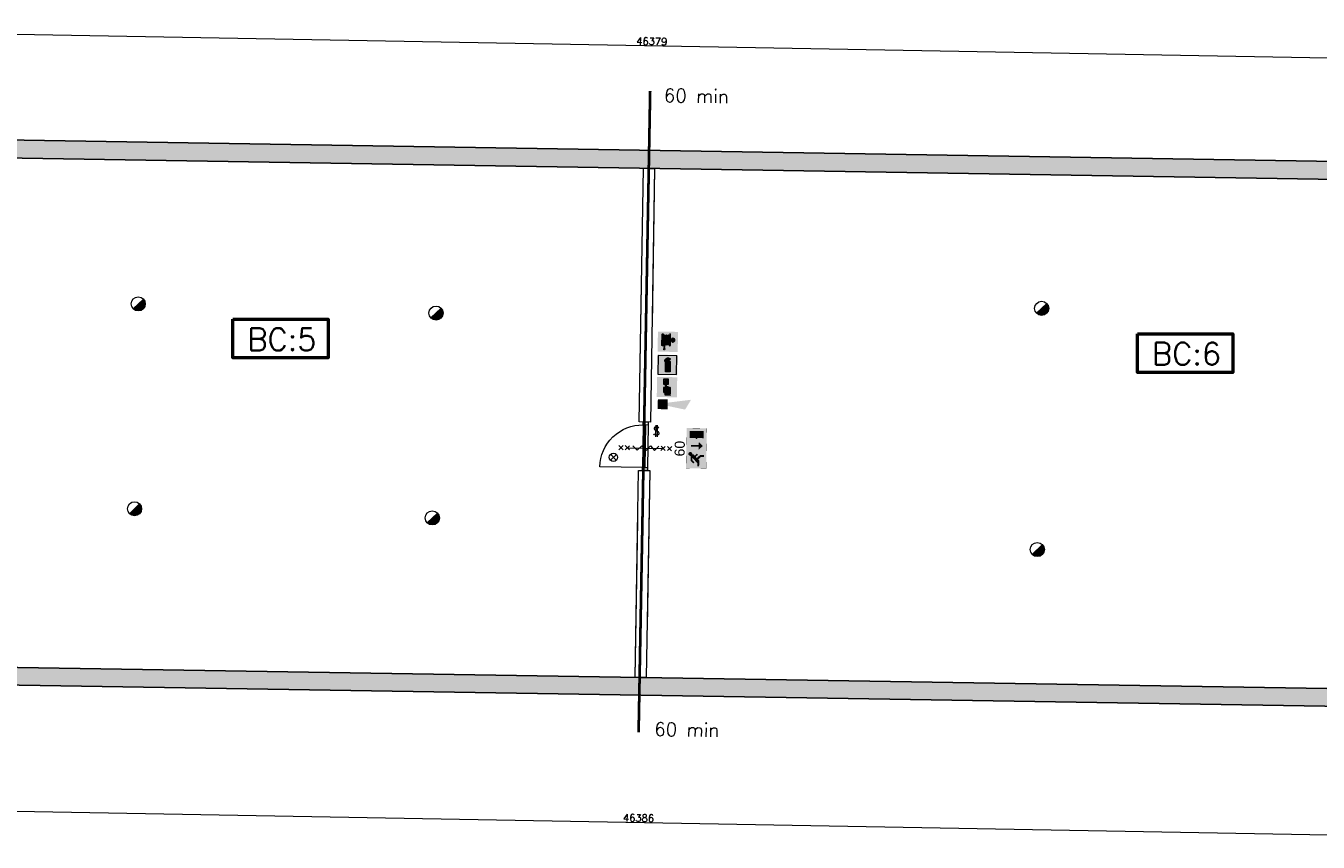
# Model space of a CAD drawing. Header units: millimetres. Extents: x -13022 to 1371524, y -38729 to 632593.
# Tile 230 of 256: x 1046289 to 1075206, y 3836 to 22120. Entities that reach past the tile are written whole.
import ezdxf

# ---------------------------------------------------------------- set-up
doc = ezdxf.new("R2010")
doc.units = ezdxf.units.MM
doc.header["$LTSCALE"] = 35
doc.set_wipeout_variables(frame=1)
doc.linetypes.add('AI9-LType1', pattern=[1.69333, 0.846665, -0.846665])
doc.linetypes.add('DASHED', pattern=[200, 100, -100])
for name, color, linetype, lineweight in [('A LIJN 4', 4, 'Continuous', 50), ('A OPMER', 10, 'Continuous', 50), ('Al65----_beveiliging-inst', 92, 'Continuous', 9), ('B95 tekst', 7, 'Continuous', 25), ('brandveiligheid voorzieningen', 10, 'Continuous', 9)]:
    doc.layers.add(name, color=color, linetype=linetype, lineweight=lineweight)
for name, color, linetype in [('LAYER102', 1, 'Continuous'), ('LAYER111', 7, 'Continuous'), ('LAYER28', 7, 'Continuous'), ('LAYER30', 7, 'Continuous'), ('LAYER31', 7, 'Continuous'), ('LAYER32', 1, 'Continuous')]:
    doc.layers.add(name, color=color, linetype=linetype)
doc.styles.add('Algemeen', font='simplex.shx', dxfattribs={"height": 2.5})
doc.styles.get("Standard").update_dxf_attribs({"font": 'simplex.shx'})
doc.dimstyles.new('~R----C~', dxfattribs={"dimtxt": 162, "dimasz": 180, "dimexe": 0.18, "dimexo": 0.0625, "dimgap": 16.2, "dimtad": 1, "dimdec": 0, "dimzin": 0, "dimdsep": 46, "dimtxsty": 'Standard', "dimcen": 0.09, "dimse1": 1, "dimse2": 1, "dimclrd": 7, "dimadec": 0, "dimazin": 0, "dimtfac": 1, "dimtdec": 4, "dimtmove": 0, "dimatfit": 3, "dimfxl": 1, "dimtolj": 1, "dimtzin": 0, "dimlwd": 13, "dimarcsym": 0})

# ---------------------------------------------------------------- blocks, each defined once
blk = doc.blocks.new('*D137')
at = {"layer": 'Defpoints', "color": 0, "linetype": 'Continuous', "transparency": 16777216}
for p in [(1036857, 7501), (1083238, 6753), (1083186, 3863)]:
    blk.add_point(p, dxfattribs=at)
at = {"layer": 'LAYER102', "color": 7, "linetype": 'Continuous', "lineweight": 13, "transparency": 16777216}
blk.add_line((1036987, 4695), (1083006, 3866), dxfattribs=at)
at = {"layer": 'LAYER102', "color": 7, "linetype": 'Continuous', "transparency": 16777216}
for points in [[(1036988, 4725), (1036986, 4665), (1036807, 4698)], [(1083006, 3896), (1083005, 3836), (1083186, 3863)]]:
    blk.add_solid(points, dxfattribs=at)
at = {"layer": 'LAYER102', "color": 0, "linetype": 'Continuous', "transparency": 16777216, "insert": (1059998, 4378), "char_height": 162, "attachment_point": 5, "rotation": 358.9686}
blk.add_mtext('\\A1;46386', dxfattribs=at)
blk = doc.blocks.new('*D138')
at = {"layer": 'Defpoints', "color": 0, "linetype": 'Continuous', "transparency": 16777216}
for p in [(1028083, 7448), (1007635, 6871), (1084193, 6438)]:
    blk.add_point(p, dxfattribs=at)
at = {"layer": 'LAYER102', "color": 7, "linetype": 'Continuous', "lineweight": 13, "transparency": 16777216}
blk.add_line((1084180, 5673), (1084190, 6258), dxfattribs=at)
at = {"layer": 'LAYER102', "color": 7, "linetype": 'Continuous', "transparency": 16777216}
for points in [[(1084160, 6258), (1084220, 6257), (1084193, 6438)], [(1084150, 5674), (1084210, 5673), (1084176, 5493)]]:
    blk.add_solid(points, dxfattribs=at)
at = {"layer": 'LAYER102', "color": 0, "linetype": 'Continuous', "transparency": 16777216, "insert": (1084088, 5967), "char_height": 162, "attachment_point": 5, "rotation": 88.9686}
blk.add_mtext('\\A1;945', dxfattribs=at)
blk = doc.blocks.new('*D139')
at = {"layer": 'Defpoints', "color": 0, "linetype": 'Continuous', "transparency": 16777216}
for p in [(1028083, 7448), (1083238, 6753), (1084199, 6735)]:
    blk.add_point(p, dxfattribs=at)
at = {"layer": 'LAYER102', "color": 7, "linetype": 'Continuous', "lineweight": 13, "transparency": 16777216}
for p, q in [((1084202, 6915), (1084213, 7544)), ((1084193, 6438), (1084199, 6735)), ((1084190, 6258), (1084187, 6078))]:
    blk.add_line(p, q, dxfattribs=at)
at = {"layer": 'LAYER102', "color": 7, "linetype": 'Continuous', "transparency": 16777216}
for points in [[(1084172, 6916), (1084232, 6915), (1084199, 6735)], [(1084160, 6258), (1084220, 6257), (1084193, 6438)]]:
    blk.add_solid(points, dxfattribs=at)
at = {"layer": 'LAYER102', "color": 0, "linetype": 'Continuous', "transparency": 16777216, "insert": (1084112, 7321), "char_height": 162, "attachment_point": 5, "rotation": 88.9686}
blk.add_mtext('\\A1;298', dxfattribs=at)
blk = doc.blocks.new('*D141')
at = {"layer": 'Defpoints', "color": 0, "linetype": 'Continuous', "transparency": 16777216}
for p in [(1008300, 20881), (1084429, 19511), (1083437, 18952)]:
    blk.add_point(p, dxfattribs=at)
at = {"layer": 'LAYER102', "color": 7, "linetype": 'Continuous', "lineweight": 13, "transparency": 16777216}
blk.add_line((1084422, 19114), (1084425, 19331), dxfattribs=at)
at = {"layer": 'LAYER102', "color": 7, "linetype": 'Continuous', "transparency": 16777216}
for points in [[(1084395, 19331), (1084455, 19330), (1084429, 19511)], [(1084392, 19115), (1084452, 19114), (1084418, 18934)]]:
    blk.add_solid(points, dxfattribs=at)
at = {"layer": 'LAYER102', "color": 0, "linetype": 'Continuous', "transparency": 16777216, "insert": (1084326, 19224), "char_height": 162, "attachment_point": 5, "rotation": 88.9686}
blk.add_mtext('\\A1;577', dxfattribs=at)
blk = doc.blocks.new('*D148')
at = {"layer": 'Defpoints', "color": 0, "linetype": 'Continuous', "transparency": 16777216}
for p in [(1083479, 21259), (1037064, 19707), (1083437, 18952)]:
    blk.add_point(p, dxfattribs=at)
at = {"layer": 'LAYER102', "color": 7, "linetype": 'Continuous', "lineweight": 13, "transparency": 16777216}
blk.add_line((1037287, 22090), (1083299, 21262), dxfattribs=at)
at = {"layer": 'LAYER102', "color": 7, "linetype": 'Continuous', "transparency": 16777216}
for points in [[(1037288, 22120), (1037287, 22060), (1037107, 22093)], [(1083299, 21292), (1083298, 21232), (1083479, 21259)]]:
    blk.add_solid(points, dxfattribs=at)
at = {"layer": 'LAYER102', "color": 0, "linetype": 'Continuous', "transparency": 16777216, "insert": (1060295, 21773), "char_height": 162, "attachment_point": 5, "rotation": 358.9686}
blk.add_mtext('\\A1;46379', dxfattribs=at)
blk = doc.blocks.new('Brandmelder')
at = {"layer": 'brandveiligheid voorzieningen'}
blk.add_hatch(color=256, dxfattribs=at).paths.add_polyline_path([(76.62, -89.8, 0.198912), (75.85, -87.94), (72.13, -91.66, 0.668179)])
blk.add_line((72.13, -91.66), (75.85, -87.94), dxfattribs=at)
blk.add_circle((73.99, -89.8), 2.63, dxfattribs=at)
blk = doc.blocks.new('Signaalgever (akoestisch)')
at = {"layer": 'Al65----_beveiliging-inst', "color": 10, "linetype": 'Continuous'}
for points in [[(3.71, 0), (3.71, 3.71), (0, 0), (0, 3.71)], [(10.23, 0), (12.38, 3.71), (3.71, 1.24), (3.71, 2.48)]]:
    blk.add_solid(points, dxfattribs=at)
blk = doc.blocks.new('Panieksluiting')
at = {"layer": 'brandveiligheid voorzieningen', "lineweight": 0, "style": 'Algemeen'}
blk.add_text('$', height=3.09, dxfattribs=at).set_placement((158.43, -91.61))
blk = doc.blocks.new('Nevenindicator')
at = {"layer": 'Al65----_beveiliging-inst', "color": 92, "ltscale": 0.7}
for p, q in [((159.19, -81.94), (161.37, -79.75)), ((159.19, -79.75), (161.37, -81.94))]:
    blk.add_line(p, q, dxfattribs=at)
blk.add_circle((160.28, -80.84), 1.55, dxfattribs=at)
blk = doc.blocks.new('Handbrandblusser')
at = {"ltscale": 0.1}
h = blk.add_hatch(color=10, dxfattribs=at)
h.paths.add_polyline_path([(15.59, 7.19), (8.59, 7.19), (8.59, 0.19), (15.59, 0.19)])
h.paths.add_polyline_path([(11.41, 1.1), (13.13, 1.1), (13.13, 4.76), (13.13, 4.79), (13.12, 4.84), (13.11, 4.88), (13.09, 4.95), (13.06, 5), (13.03, 5.06), (12.99, 5.11), (12.95, 5.14), (12.92, 5.17), (12.85, 5.21), (12.8, 5.24), (12.76, 5.26), (12.7, 5.28), (12.64, 5.29), (12.6, 5.29), (12.54, 5.29), (12.54, 5.67), (12.81, 5.67), (13.08, 5.75), (13.08, 6.04), (12.82, 6.12), (12.54, 6.12), (12.54, 6.32), (11.94, 6.32), (11.94, 6.13), (11.75, 6.13), (11.72, 6.12), (11.68, 6.1), (11.64, 6.08), (11.59, 6.04), (11.53, 5.96), (11.44, 5.86), (11.31, 5.71), (11.15, 5.54), (11.13, 5.49), (11.11, 5.46), (11.1, 5.42), (11.09, 5.39), (11.09, 5.35), (11.08, 5.32), (11.08, 5.28), (11.08, 5.25), (11.07, 5.18), (11.07, 5.13), (11.07, 5.07), (11.07, 4.98), (11.24, 4.98), (11.26, 5.23), (11.71, 5.7), (11.94, 5.7), (11.94, 5.31), (11.92, 5.3), (11.89, 5.3), (11.85, 5.3), (11.81, 5.28), (11.76, 5.27), (11.72, 5.25), (11.69, 5.24), (11.66, 5.22), (11.63, 5.2), (11.6, 5.17), (11.58, 5.15), (11.56, 5.13), (11.53, 5.11), (11.51, 5.08), (11.5, 5.06), (11.49, 5.04), (11.47, 5.02), (11.46, 4.99), (11.45, 4.97), (11.44, 4.94), (11.43, 4.91), (11.42, 4.88), (11.41, 4.84), (11.41, 4.8), (11.41, 4.77)], flags=16)
at = {"layer": 'brandveiligheid voorzieningen', "ltscale": 0.1, "true_color": 0xffffff}
blk.add_hatch(color=7, dxfattribs=at).paths.add_polyline_path([(13.13, 4.76), (13.13, 4.79), (13.12, 4.84), (13.11, 4.88), (13.09, 4.95), (13.06, 5), (13.03, 5.06), (12.99, 5.11), (12.95, 5.14), (12.92, 5.17), (12.85, 5.21), (12.8, 5.24), (12.76, 5.26), (12.7, 5.28), (12.64, 5.29), (12.6, 5.29), (12.54, 5.29), (12.54, 5.67), (12.81, 5.67), (13.08, 5.75), (13.08, 6.04), (12.82, 6.12), (12.54, 6.12), (12.54, 6.32), (11.94, 6.32), (11.94, 6.13), (11.75, 6.13), (11.72, 6.12), (11.68, 6.1), (11.64, 6.08), (11.59, 6.04), (11.53, 5.96), (11.44, 5.86), (11.31, 5.71), (11.15, 5.54), (11.13, 5.49), (11.11, 5.46), (11.1, 5.42), (11.09, 5.39), (11.09, 5.35), (11.08, 5.32), (11.08, 5.28), (11.08, 5.25), (11.07, 5.18), (11.07, 5.13), (11.07, 5.07), (11.07, 4.98), (11.24, 4.98), (11.26, 5.23), (11.71, 5.7), (11.94, 5.7), (11.94, 5.31), (11.92, 5.3), (11.89, 5.3), (11.85, 5.3), (11.81, 5.28), (11.76, 5.27), (11.72, 5.25), (11.69, 5.24), (11.66, 5.22), (11.63, 5.2), (11.6, 5.17), (11.58, 5.15), (11.56, 5.13), (11.53, 5.11), (11.51, 5.08), (11.5, 5.06), (11.49, 5.04), (11.47, 5.02), (11.46, 4.99), (11.45, 4.97), (11.44, 4.94), (11.43, 4.91), (11.42, 4.88), (11.41, 4.84), (11.41, 4.8), (11.41, 4.77), (11.41, 1.1), (13.13, 1.1)])
at = {"color": 10, "lineweight": 5, "ltscale": 0.1}
blk.add_lwpolyline([(11.41, 1.1), (11.41, 4.77), (11.41, 4.8), (11.41, 4.84), (11.42, 4.88), (11.43, 4.91), (11.44, 4.94), (11.45, 4.97), (11.46, 4.99), (11.47, 5.02), (11.49, 5.04), (11.5, 5.06), (11.51, 5.08), (11.53, 5.11), (11.56, 5.13), (11.58, 5.15), (11.6, 5.17), (11.63, 5.2), (11.66, 5.22), (11.69, 5.24), (11.72, 5.25), (11.76, 5.27), (11.81, 5.28), (11.85, 5.3), (11.89, 5.3), (11.92, 5.3), (11.94, 5.31), (11.94, 5.7), (11.71, 5.7), (11.26, 5.23), (11.24, 4.98), (11.07, 4.98), (11.07, 5.07), (11.07, 5.13), (11.07, 5.18), (11.08, 5.25), (11.08, 5.28), (11.08, 5.32), (11.09, 5.35), (11.09, 5.39), (11.1, 5.42), (11.11, 5.46), (11.13, 5.49), (11.15, 5.54), (11.31, 5.71), (11.44, 5.86), (11.53, 5.96), (11.59, 6.04), (11.64, 6.08), (11.68, 6.1), (11.72, 6.12), (11.75, 6.13), (11.94, 6.13), (11.94, 6.32), (12.54, 6.32), (12.54, 6.12), (12.82, 6.12), (13.08, 6.04), (13.08, 5.75), (12.81, 5.67), (12.54, 5.67), (12.54, 5.29), (12.6, 5.29), (12.64, 5.29), (12.7, 5.28), (12.76, 5.26), (12.8, 5.24), (12.85, 5.21), (12.92, 5.17), (12.95, 5.14), (12.99, 5.11), (13.03, 5.06), (13.06, 5), (13.09, 4.95), (13.11, 4.88), (13.12, 4.84), (13.13, 4.79), (13.13, 4.76), (13.13, 1.1), (11.41, 1.1)], dxfattribs=at)
at = {"layer": 'Al65----_beveiliging-inst', "color": 7, "true_color": 0xffffff}
blk.add_solid([(8.34, -0.06), (15.84, -0.06), (8.34, 7.44), (15.84, 7.44)], dxfattribs=at)
at = {"layer": 'brandveiligheid voorzieningen', "color": 10, "ltscale": 0.1}
blk.add_lwpolyline([(8.59, 0.19), (15.59, 0.19), (15.59, 7.19), (8.59, 7.19)], close=True, dxfattribs=at)
blk = doc.blocks.new('Brandslanghaspel')
at = {"layer": 'brandveiligheid voorzieningen', "true_color": 0xffffff}
h = blk.add_hatch(color=7, dxfattribs=at)
h.paths.add_polyline_path([(-1.8131, 2.183), (-1.9809, 2.183), (-2.1753, 2.364), (-2.1753, 6.484), (-1.9926, 6.664), (-1.8131, 6.664)])
edge = h.paths.add_edge_path()
edge.add_arc((0.1717, 6.0972), 0.1929, 92.01096, 177.98904)
edge.add_line((-0.0211, 6.104), (-0.0214, 6.104))
edge.add_line((-0.0214, 6.104), (-0.0214, 2.702))
edge.add_line((-0.0214, 2.702), (-0.0211, 2.702))
edge.add_arc((0.1723, 2.7114), 0.1936, 182.797634, 267.821774)
edge.add_arc((0.1573, 2.7114), 0.1935, 272.254329, 357.218746)
edge.add_line((0.3506, 2.702), (0.3515, 2.702))
edge.add_line((0.3515, 2.702), (0.3515, 6.104))
edge.add_line((0.3515, 6.104), (0.3506, 6.104))
edge.add_arc((0.1577, 6.0971), 0.193, 2.044103, 87.86341)
edge = h.paths.add_edge_path()
edge.add_arc((-0.5787, 6.0971), 0.1931, 92.060571, 177.939429)
edge.add_line((-0.7716, 6.104), (-0.772, 6.104))
edge.add_line((-0.772, 6.104), (-0.772, 2.702))
edge.add_line((-0.772, 2.702), (-0.7716, 2.702))
edge.add_arc((-0.5779, 2.7118), 0.194, 182.897198, 267.72221)
edge.add_arc((-0.5933, 2.7119), 0.194, 272.272353, 357.077445)
edge.add_line((-0.3995, 2.702), (-0.3992, 2.702))
edge.add_line((-0.3992, 2.702), (-0.3992, 6.104))
edge.add_line((-0.3992, 6.104), (-0.3995, 6.104))
edge.add_arc((-0.5926, 6.0969), 0.1933, 2.115671, 87.915125)
edge = h.paths.add_edge_path()
edge.add_arc((-1.2963, 6.0968), 0.1933, 91.999029, 177.877887)
edge.add_line((-1.4894, 6.104), (-1.4894, 1.535))
edge.add_line((-1.4894, 1.535), (-1.1166, 1.535))
edge.add_line((-1.1166, 1.535), (-1.1166, 6.104))
edge.add_line((-1.1166, 6.104), (-1.1173, 6.104))
edge.add_arc((-1.3103, 6.097), 0.1931, 2.063956, 87.843556)
h.paths.add_polyline_path([(-1.1151, 1.102), (-1.1833, 0.701), (-1.4224, 0.701), (-1.4903, 1.105), (-1.4903, 1.263), (-1.1151, 1.263)])
edge = h.paths.add_edge_path()
edge.add_line((1.0007, 4.4891), (1.0007, 6.484))
edge.add_line((1.0007, 6.484), (0.8176, 6.664))
edge.add_line((0.8176, 6.664), (0.6385, 6.664))
edge.add_line((0.6385, 6.664), (0.6385, 2.183))
edge.add_line((0.6385, 2.183), (0.8062, 2.183))
edge.add_line((0.8062, 2.183), (1.0007, 2.364))
edge.add_line((1.0007, 2.364), (1.0007, 4.285))
edge.add_line((1.0007, 4.285), (1.2228, 4.285))
edge.add_arc((1.8866, 4.3396), 0.666, 184.705084, 271.930478)
edge.add_arc((1.8807, 4.4237), 0.7502, 272.163802, 357.883832)
edge.add_arc((1.8818, 4.3683), 0.7492, 2.116162, 87.915616)
edge.add_arc((1.9315, 4.3762), 0.7412, 91.743139, 171.242832)
edge.add_arc((1.0182, -221.511), 226, 89.954163, 90.004437)
edge = h.paths.add_edge_path(flags=16)
edge.add_line((1.8026, 4.285), (1.8026, 3.9))
edge.add_arc((1.921, 4.4072), 0.5208, 193.569519, 256.860438, ccw=False)
edge.add_line((1.4147, 4.285), (1.8026, 4.285))
edge = h.paths.add_edge_path(flags=16)
edge.add_line((1.8026, 4.891), (1.8026, 4.489))
edge.add_line((1.8026, 4.489), (1.4112, 4.489))
edge.add_arc((1.9212, 4.384), 0.5207, 103.167599, 168.363278, ccw=False)
edge = h.paths.add_edge_path(flags=16)
edge.add_arc((1.8987, 4.3853), 0.5189, 11.524706, 78.048247)
edge.add_line((2.0062, 4.893), (2.0062, 4.489))
edge.add_line((2.0062, 4.489), (2.4072, 4.489))
edge = h.paths.add_edge_path(flags=16)
edge.add_arc((1.8971, 4.4077), 0.5212, 282.079218, 346.387144)
edge.add_line((2.4037, 4.285), (2.0062, 4.285))
edge.add_line((2.0062, 4.285), (2.0062, 3.898))
at = {"layer": 'Al65----_beveiliging-inst', "color": 7, "true_color": 0xffffff}
blk.add_solid([(-3.75, 0), (3.75, 0), (-3.75, 7.5), (3.75, 7.5)], dxfattribs=at)
blk.add_solid([(-3.75, 0), (3.75, 0), (-3.75, 7.5), (3.75, 7.5)], dxfattribs=at)
at = {"layer": 'Al65----_beveiliging-inst', "color": 10}
blk.add_solid([(-3.5, 0.25), (3.5, 0.25), (-3.5, 7.25), (3.5, 7.25)], dxfattribs=at)
at = {"layer": 'brandveiligheid voorzieningen', "color": 7, "true_color": 0xffffff}
for points in [[(-2.1753, 6.484), (-1.9926, 6.664)], [(-2.1753, 2.364), (-2.1753, 6.484)], [(-1.9926, 6.664), (-1.8131, 6.664)], [(-1.8131, 6.664), (-1.8131, 2.183)], [(-1.4894, 6.104), (-1.4894, 1.535)], [(-1.1166, 6.104), (-1.1173, 6.104)], [(-1.1166, 1.535), (-1.1166, 6.104)], [(-0.7716, 6.104), (-0.772, 6.104)], [(-0.772, 6.104), (-0.772, 2.702)], [(-0.3992, 6.104), (-0.3995, 6.104)], [(-0.3992, 2.702), (-0.3992, 6.104)], [(-0.0211, 6.104), (-0.0214, 6.104)], [(-0.0214, 6.104), (-0.0214, 2.702)], [(0.3515, 6.104), (0.3506, 6.104)], [(0.3515, 2.702), (0.3515, 6.104)], [(0.8176, 6.664), (0.6385, 6.664)], [(0.6385, 6.664), (0.6385, 2.183)], [(1.0007, 6.484), (0.8176, 6.664)], [(1.0007, 4.4891), (1.0007, 6.484)], [(1.8026, 4.891), (1.8026, 4.489)], [(2.0062, 4.489), (2.0062, 4.893)], [(-1.9809, 2.183), (-2.1753, 2.364)], [(-1.8131, 2.183), (-1.9809, 2.183)], [(-1.4903, 1.105), (-1.4903, 1.263)], [(-1.4903, 1.263), (-1.1151, 1.263)], [(-1.4224, 0.701), (-1.4903, 1.105)], [(-1.4894, 1.535), (-1.1166, 1.535)], [(-1.1833, 0.701), (-1.4224, 0.701)], [(-1.1151, 1.102), (-1.1833, 0.701)], [(-1.1151, 1.263), (-1.1151, 1.102)], [(-0.772, 2.702), (-0.7716, 2.702)], [(-0.3995, 2.702), (-0.3992, 2.702)], [(-0.0214, 2.702), (-0.0211, 2.702)], [(0.3506, 2.702), (0.3515, 2.702)], [(0.6385, 2.183), (0.8062, 2.183)], [(0.8062, 2.183), (1.0007, 2.364)], [(1.0007, 2.364), (1.0007, 4.285)], [(1.0007, 4.285), (1.2228, 4.285)], [(1.8026, 4.489), (1.4112, 4.489)], [(1.4147, 4.285), (1.8026, 4.285)], [(1.8026, 4.285), (1.8026, 3.9)], [(2.4072, 4.489), (2.0062, 4.489)], [(2.0062, 3.898), (2.0062, 4.285)], [(2.0062, 4.285), (2.4037, 4.285)]]:
    blk.add_lwpolyline(points, dxfattribs=at)
for points in [[(-1.303, 6.29, 0.3933), (-1.4894, 6.104)], [(-1.1173, 6.104, 0.3928), (-1.303, 6.29)], [(-0.5856, 6.29, 0.3933), (-0.7716, 6.104)], [(-0.3995, 6.104, 0.3929), (-0.5856, 6.29)], [(0.1649, 6.29, 0.3938), (-0.0211, 6.104)], [(0.3506, 6.104, 0.393), (0.1649, 6.29)], [(1.909, 5.117, 0.3615), (1.199, 4.489)], [(1.4112, 4.489, -0.2924), (1.8026, 4.891)], [(2.6304, 4.396, 0.3929), (1.909, 5.117)], [(2.0062, 4.893, -0.2987), (2.4072, 4.489)], [(-0.7716, 2.702, 0.388), (-0.5856, 2.518)], [(-0.5856, 2.518, 0.3879), (-0.3995, 2.702)], [(-0.0211, 2.702, 0.389), (0.1649, 2.518)], [(0.1649, 2.518, 0.3887), (0.3506, 2.702)], [(1.199, 4.489, 0.00021936), (1.0007, 4.4891)], [(1.2228, 4.285, 0.4001), (1.909, 3.674)], [(1.8026, 3.9, -0.2834), (1.4147, 4.285)], [(1.909, 3.674, 0.3925), (2.6304, 4.396)], [(2.4037, 4.285, -0.2882), (2.0062, 3.898)]]:
    blk.add_lwpolyline(points, format="xyb", dxfattribs=at)
blk.add_point((0, 3.75), dxfattribs=at)
blk = doc.blocks.new('Handbrandmelder')
at = {"layer": 'brandveiligheid voorzieningen', "true_color": 0xffffff}
h = blk.add_hatch(color=7, dxfattribs=at)
h.paths.add_polyline_path([(-1.3623, 6.704), (-1.3623, 4.818), (-0.8616, 4.818), (-0.8616, 5.105), (-1.0867, 5.105), (-1.0867, 6.416), (0.2412, 6.416), (0.2412, 5.105), (0.0423, 5.105), (0.0423, 4.818), (0.5292, 4.818), (0.5292, 6.704)])
edge = h.paths.add_edge_path()
edge.add_line((-0.7744, 0.795), (1.2172, 0.795))
edge.add_arc((1.1848, 0.9151), 0.1244, 285.097845, 344.573813)
edge.add_arc((1.1955, 0.8747), 0.1095, 3.814851, 78.556999)
edge.add_arc((1.2155, 1.0811), 0.0991, 186.406081, 271.011898, ccw=False)
edge.add_arc((0.8951, 1.4295), 0.4225, 301.679206, 358.707701)
edge.add_line((1.3175, 1.42), (1.3175, 3.356))
edge.add_arc((1.0815, 3.3696), 0.2364, 356.700991, 450.505791)
edge.add_arc((1.0751, 3.3423), 0.2637, 89.061593, 168.70314)
edge.add_line((0.8165, 3.394), (0.8165, 3.518))
edge.add_arc((0.5556, 3.5071), 0.2611, 2.39047, 87.792584)
edge.add_arc((0.5705, 3.5064), 0.2616, 91.041001, 151.564737)
edge.add_line((0.3404, 3.631), (0.3404, 3.643))
edge.add_arc((0.0798, 3.6324), 0.2608, 2.337798, 87.799547)
edge.add_arc((0.0991, 3.6332), 0.26, 92.052962, 177.832561)
edge.add_line((-0.1607, 3.643), (-0.1607, 4.967))
edge.add_arc((-0.411, 4.968), 0.2503, 359.76141, 447.144807)
edge.add_arc((-0.3888, 4.9577), 0.2605, 92.124608, 177.943914)
edge.add_line((-0.6492, 4.967), (-0.6492, 2.557))
edge.add_arc((-0.7221, 2.5577), 0.0729, 299.050174, 359.424387, ccw=False)
edge.add_line((-0.6867, 2.494), (-0.7618, 2.457))
edge.add_line((-0.7618, 2.457), (-0.7868, 2.457))
edge.add_line((-0.7868, 2.457), (-0.8745, 2.569))
edge.add_line((-0.8745, 2.569), (-0.8745, 3.419))
edge.add_arc((-1.0861, 3.4433), 0.213, 353.435435, 446.970057)
edge.add_arc((-1.078, 3.4209), 0.2351, 89.220046, 180.466534)
edge.add_line((-1.3131, 3.419), (-1.3131, 2.282))
edge.add_line((-1.3131, 2.282), (-1.3131, 2.219))
edge.add_arc((0.9801, 3.0528), 2.4401, 199.980806, 224.025181)
edge.add_arc((-28.5646, 4.7292), 27.994, 352.668719, 353.081248, ccw=False)
edge.add_arc((-0.073, 1.0253), 0.7382, 169.723152, 198.178085)
edge = h.paths.add_edge_path(flags=17)
edge.add_arc((-0.4353, 5.7799), 0.3921, 271.833261, 357.970029)
edge.add_arc((-0.4345, 5.7425), 0.3917, 3.443844, 88.288775)
edge.add_arc((-0.4184, 5.7498), 0.3842, 90.654144, 177.583048)
edge.add_arc((-0.4087, 5.7816), 0.3939, 182.273303, 267.953611)
at = {"layer": 'Al65----_beveiliging-inst', "color": 7, "true_color": 0xffffff}
blk.add_solid([(-3.75, 0), (3.75, 0), (-3.75, 7.5), (3.75, 7.5)], dxfattribs=at)
at = {"layer": 'Al65----_beveiliging-inst', "color": 10}
blk.add_solid([(-3.5, 0.25), (3.5, 0.25), (-3.5, 7.25), (3.5, 7.25)], dxfattribs=at)
at = {"layer": 'brandveiligheid voorzieningen', "color": 7, "true_color": 0xffffff}
for points in [[(-1.3623, 6.704), (-1.3623, 4.818)], [(0.5292, 6.704), (-1.3623, 6.704)], [(-1.0867, 5.105), (-1.0867, 6.416)], [(-1.0867, 6.416), (0.2412, 6.416)], [(-0.8616, 5.105), (-1.0867, 5.105)], [(-0.8616, 4.818), (-0.8616, 5.105)], [(-0.6492, 4.967), (-0.6492, 2.557)], [(-0.1607, 3.643), (-0.1607, 4.967)], [(0.2412, 5.105), (0.0423, 5.105)], [(0.0423, 5.105), (0.0423, 4.818)], [(0.2412, 6.416), (0.2412, 5.105)], [(0.5292, 4.818), (0.5292, 6.704)], [(-1.3623, 4.818), (-0.8616, 4.818)], [(-1.3131, 3.419), (-1.3131, 2.282)], [(-1.3131, 2.282), (-1.3131, 2.219)], [(-0.8745, 2.569), (-0.8745, 3.419)], [(-0.7868, 2.457), (-0.8745, 2.569)], [(-0.7618, 2.457), (-0.7868, 2.457)], [(-0.7744, 0.795), (1.2172, 0.795)], [(-0.6867, 2.494), (-0.7618, 2.457)], [(0.0423, 4.818), (0.5292, 4.818)], [(0.3404, 3.631), (0.3404, 3.643)], [(0.8165, 3.394), (0.8165, 3.518)], [(1.3175, 1.42), (1.3175, 3.356)]]:
    blk.add_lwpolyline(points, dxfattribs=at)
for points in [[(-0.8023, 5.766, -0.3986), (-0.4228, 6.134)], [(-0.4228, 5.388, -0.3923), (-0.8023, 5.766)], [(-0.3985, 5.218, 0.393), (-0.6492, 4.967)], [(-0.4228, 6.134, -0.3881), (-0.0435, 5.766)], [(-0.0435, 5.766, -0.3946), (-0.4228, 5.388)], [(-0.1607, 4.967, 0.4009), (-0.3985, 5.218)], [(-1.0748, 3.656, 0.4206), (-1.3131, 3.419)], [(-1.3131, 2.219, 0.1053), (-0.7744, 1.357)], [(-0.8745, 3.419, 0.4324), (-1.0748, 3.656)], [(-0.7994, 1.157, 0.1248), (-0.7744, 0.795)], [(-0.7744, 1.357, -0.0018), (-0.7994, 1.157)], [(-0.6492, 2.557, -0.2697), (-0.6867, 2.494)], [(0.0898, 3.893, 0.3928), (-0.1607, 3.643)], [(0.3404, 3.643, 0.3912), (0.0898, 3.893)], [(0.5657, 3.768, 0.2704), (0.3404, 3.631)], [(0.8165, 3.518, 0.3909), (0.5657, 3.768)], [(1.0794, 3.606, 0.3622), (0.8165, 3.394)], [(1.3175, 3.356, 0.4338), (1.0794, 3.606)], [(1.117, 1.07, 0.2541), (1.3175, 1.42)], [(1.2172, 0.982, -0.3869), (1.117, 1.07)], [(1.3047, 0.882, 0.3382), (1.2172, 0.982)], [(1.2172, 0.795, 0.2655), (1.3047, 0.882)]]:
    blk.add_lwpolyline(points, format="xyb", dxfattribs=at)
blk.add_point((0, 3.75), dxfattribs=at)
blk = doc.blocks.new('Vluchtrichting rechtdoor of naar beneden')
at = {"layer": 'Al65----_beveiliging-inst', "linetype": 'Continuous', "true_color": 0xffffff}
h = blk.add_hatch(color=7, dxfattribs=at)
edge = h.paths.add_edge_path()
edge.add_arc((-2.1449, 5.962), 0.7575, 92.128042, 178.185477)
edge.add_arc((-2.1628, 5.9872), 0.7392, 180.090101, 191.562583)
edge.add_line((-2.887, 5.839), (-4.652, 5.839))
edge.add_line((-4.652, 5.839), (-5.698, 4.787))
edge.add_line((-5.698, 4.787), (-5.285, 4.372))
edge.add_line((-5.285, 4.372), (-4.41, 5.253))
edge.add_line((-4.41, 5.253), (-3.544, 5.253))
edge.add_line((-3.544, 5.253), (-5.527, 3.346))
edge.add_line((-5.527, 3.346), (-6.694, 3.346))
edge.add_line((-6.694, 3.346), (-6.694, 2.613))
edge.add_line((-6.694, 2.613), (-4.496, 2.613))
edge.add_line((-4.496, 2.613), (-4.136, 2.974))
edge.add_line((-4.136, 2.974), (-3.193, 2.026))
edge.add_line((-3.193, 2.026), (-3.193, 0.852))
edge.add_line((-3.193, 0.852), (-2.464, 0.852))
edge.add_line((-2.464, 0.852), (-2.464, 2.33))
edge.add_line((-2.464, 2.33), (-3.621, 3.493))
edge.add_line((-3.621, 3.493), (-3.192, 3.923))
edge.add_line((-3.192, 3.923), (-2.428, 3.154))
edge.add_line((-2.428, 3.154), (-2.033, 3.552))
edge.add_line((-2.033, 3.552), (-2.797, 4.321))
edge.add_line((-2.797, 4.321), (-2.317, 4.803))
edge.add_line((-2.317, 4.803), (-2.317, 5.267))
edge.add_line((-2.317, 5.267), (-2.173, 5.253))
edge.add_arc((-2.2013, 6.0112), 0.7587, 272.13837, 358.096609)
edge.add_arc((-2.2036, 5.9585), 0.7611, 2.072152, 87.692869)
for points in [[(1.1805, 2.889), (1.1805, 5.804), (0.5775, 5.804), (0.5775, 2.889), (-0.571, 2.889), (0.879, 1.421), (2.334, 2.889)], [(3.808, 1.106), (6.433, 1.106), (6.433, 6.344), (3.808, 6.344)]]:
    blk.add_hatch(color=7, dxfattribs=at).paths.add_polyline_path(points)
at = {"layer": 'Al65----_beveiliging-inst', "color": 7, "true_color": 0xffffff, "const_width": 0.05}
blk.add_lwpolyline([(-7.5, 0), (7.5, 0), (7.5, 7.5), (-7.5, 7.5)], close=True, dxfattribs=at)
at = {"layer": 'Al65----_beveiliging-inst', "color": 255}
blk.add_point((3.75, 3.75), dxfattribs=at)
at = {"layer": 'Al65----_beveiliging-inst', "color": 7, "true_color": 0xffffff}
blk.add_solid([(-7.5, 0), (7.5, 0), (-7.5, 7.5), (7.5, 7.5)], dxfattribs=at)
at = {"layer": 'Al65----_beveiliging-inst', "color": 92}
blk.add_solid([(-7.25, 0.25), (7.25, 0.25), (-7.25, 7.25), (7.25, 7.25)], dxfattribs=at)

msp = doc.modelspace()

# ---------------------------------------------------------------- linework, layer by layer
at = {"layer": 'A LIJN 4', "ltscale": 0.1}
for points in [[(1050922.947, 15546.692), (1053055.108, 15546.692), (1053055.108, 14681.7), (1050922.947, 14681.7)], [(1071164.199, 15224.351), (1073296.36, 15224.351), (1073296.36, 14359.36), (1071164.199, 14359.36)]]:
    msp.add_lwpolyline(points, close=True, dxfattribs=at)
at = {"layer": 'LAYER30', "color": 7, "linetype": 'Continuous', "lineweight": 18}
for points in [[(1059655.056, 12718.274), (1059558.218, 12624.869)], [(1059653.344, 12623.156), (1059559.931, 12719.986)], [(1059797.72, 12715.706), (1059700.898, 12622.3)], [(1059796.008, 12620.588), (1059702.611, 12717.418)], [(1059749.309, 12669.003), (1060549.18, 12654.603)], [(1059870.19, 12716.835), (1059968.374, 12615.051), (1060070.158, 12713.235), (1060168.341, 12611.451), (1060265.126, 12709.725), (1060358.311, 12608.031), (1060450.096, 12706.395)], [(1060500.769, 12607.901), (1060597.606, 12701.305)], [(1060502.481, 12703.018), (1060595.878, 12606.188)], [(1060643.449, 12605.332), (1060740.271, 12698.737)], [(1060645.161, 12700.449), (1060738.558, 12603.62)]]:
    msp.add_lwpolyline(points, dxfattribs=at)

# ---------------------------------------------------------------- block references
at = {"layer": 'A OPMER', "ltscale": 0.1, "xscale": 60, "yscale": 60, "zscale": 60, "rotation": 88.96863250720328}
msp.add_blockref('Vluchtrichting rechtdoor of naar beneden', (1061518.954, 12654.805), dxfattribs=at)
at = {"layer": 'Al65----_beveiliging-inst', "xscale": 60, "yscale": 60, "zscale": 60, "rotation": 358.9686325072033}
for name, p in [('Brandmelder', (1044462.813, 21359.046)), ('Brandmelder', (1064677.331, 21259.51)), ('Brandmelder', (1051125.066, 21154.275)), ('Nevenindicator', (1049909.036, 17479.374)), ('Brandmelder', (1044380.2, 16770.124)), ('Brandmelder', (1051042.453, 16565.353)), ('Brandmelder', (1064580.094, 15858.241))]:
    msp.add_blockref(name, p, dxfattribs=at)

# ---------------------------------------------------------------- texts
at = {"layer": 'B95 tekst', "style": 'Algemeen'}
for p in [(1060562.274, 20412.955), (1060348.027, 6219.26)]:
    msp.add_text('60 min', height=300, rotation=358.9686325, dxfattribs=at).set_placement(p)
at = {"layer": 'B95 tekst', "char_height": 500, "width": 13151.73817, "attachment_point": 2, "style": 'Algemeen'}
for s, insert in [('BC:5', (1052020.011, 15347.086)), ('BC:6', (1072261.263, 15024.745))]:
    msp.add_mtext(s, dxfattribs=dict(at, insert=insert))
at = {"layer": 'LAYER102', "color": 7, "linetype": 'Continuous', "lineweight": 0, "insert": (1159390.365, 19276.736), "char_height": 162, "attachment_point": 7, "rotation": 358.9686325, "line_spacing_factor": 1.333333}
msp.add_mtext('\\pi-742.15;{\\fArial|b0|i0|c0|p34;verkeersruimte\\P\\pi-390.58;13,8 m2}', dxfattribs=at)
at = {"layer": 'LAYER32', "color": 7, "linetype": 'Continuous', "lineweight": 0, "insert": (1061032.042, 12474.007), "char_height": 225, "attachment_point": 7, "rotation": 88.9686325, "line_spacing_factor": 1.333333}
msp.add_mtext('{\\fArial|b0|i0|c12|p0;60}', dxfattribs=at)

# ---------------------------------------------------------------- wipeouts: each hides what was drawn before it
at = {"linetype": 'Continuous'}
for points in [[(1060265.863, 13245.459), (1060015.896, 13249.537), (1060108.675, 18930.96), (1060358.642, 18926.874)], [(1060172.437, 7524.644), (1059922.47, 7528.73), (1059998.118, 12161.322), (1060248.085, 12157.236)]]:
    msp.add_wipeout(points, dxfattribs=at).dxf.layer = 'LAYER111'

# ---------------------------------------------------------------- next in the draw order: hatches: boundary and pattern name
at = {"layer": 'LAYER111', "linetype": 'Continuous', "lineweight": 5}
for points in [[(1037388.073, 15466.552), (1036987.884, 15473.522), (1037064.348, 19706.988), (1083437.143, 18951.852), (1083338.999, 12941.208), (1082938.997, 12948.128), (1083030.642, 18556.152), (1037457.095, 19300.524)], [(1036857.488, 7501.249), (1036924.801, 12441.682), (1037324.768, 12436.232), (1037263.927, 7893.497), (1082844.459, 7158.61), (1082918.802, 11708.29), (1083318.742, 11701.371), (1083237.902, 6752.603)]]:
    msp.add_hatch(color=254, dxfattribs=at).paths.add_polyline_path(points, flags=0)

# ---------------------------------------------------------------- next in the draw order: linework, layer by layer
at = {"layer": 'Al65----_beveiliging-inst', "color": 92, "linetype": 'AI9-LType1', "lineweight": 0, "ltscale": 0.1, "const_width": 60, "flags": 128}
msp.add_lwpolyline([(1060259.021, 20659.877), (1060000.496, 6299.521)], dxfattribs=at)
at = {"layer": 'LAYER102', "color": 7, "linetype": 'Continuous', "lineweight": 18}
for points in [[(1060265.863, 13245.459), (1060015.896, 13249.537), (1060108.675, 18930.96), (1060358.642, 18926.874)], [(1060172.437, 7524.644), (1059922.47, 7528.73), (1059998.118, 12161.322), (1060248.085, 12157.236)]]:
    msp.add_lwpolyline(points, close=True, dxfattribs=at)
at = {"layer": 'LAYER102', "color": 7, "linetype": 'DASHED', "lineweight": 18}
for points in [[(1060265.863, 13245.459), (1060015.896, 13249.537), (1060108.675, 18930.96), (1060358.642, 18926.874)], [(1060172.437, 7524.644), (1059922.47, 7528.73), (1059998.118, 12161.322), (1060248.085, 12157.236)]]:
    msp.add_lwpolyline(points, close=True, dxfattribs=at)
at = {"layer": 'LAYER28', "color": 7, "linetype": 'Continuous', "lineweight": 25}
for points in [[(1037388.073, 15466.552), (1036987.884, 15473.522), (1037064.348, 19706.988), (1083437.143, 18951.852), (1083338.999, 12941.208), (1082938.997, 12948.128), (1083030.642, 18556.152), (1037457.095, 19300.524)], [(1036857.488, 7501.249), (1036924.801, 12441.682), (1037324.768, 12436.232), (1037263.927, 7893.497), (1082844.459, 7158.61), (1082918.802, 11708.29), (1083318.742, 11701.371), (1083237.902, 6752.603)]]:
    msp.add_lwpolyline(points, close=True, dxfattribs=at)
at = {"layer": 'LAYER30', "color": 7, "linetype": 'Continuous', "lineweight": 18}
for points in [[(1060100.805, 13181.217), (1060085.187, 12226.906)], [(1060157.797, 13180.284), (1060142.18, 12225.973)], [(1060214.79, 13179.352), (1060199.172, 12225.041)]]:
    msp.add_lwpolyline(points, dxfattribs=at)
for points in [[(1060215.871, 13246.343), (1060214.79, 13179.352), (1060100.805, 13181.217), (1060101.886, 13248.208)], [(1060199.172, 12225.041), (1060198.091, 12158.05), (1060084.106, 12159.914), (1060085.187, 12226.906)]]:
    msp.add_lwpolyline(points, close=True, dxfattribs=at)
at = {"layer": 'LAYER31', "color": 7, "linetype": 'Continuous', "lineweight": 18}
msp.add_lwpolyline([(1060087.749, 12226.867), (1059133.438, 12242.485, -0.41421361), (1060103.367, 13181.178)], format="xyb", dxfattribs=at)

# ---------------------------------------------------------------- next in the draw order: block references
at = {"ltscale": 0.1, "xscale": 60, "yscale": 60, "zscale": 60, "rotation": 358.9686325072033}
for name, p in [('Handbrandblusser', (1059915.327, 14318.112)), ('Signaalgever (akoestisch)', (1060426.894, 13535.817))]:
    msp.add_blockref(name, p, dxfattribs=at)
at = {"layer": 'A OPMER', "ltscale": 0.1, "xscale": 60, "yscale": 60, "zscale": 60, "rotation": 358.9686325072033}
msp.add_blockref('Brandslanghaspel', (1060649.757, 14819.314), dxfattribs=at)
at = {"layer": 'Al65----_beveiliging-inst', "xscale": 60, "yscale": 60, "zscale": 60, "rotation": 358.9686325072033}
for name, p in [('Handbrandmelder', (1060631.466, 13803.273)), ('Panieksluiting', (1050913.231, 18620.714))]:
    msp.add_blockref(name, p, dxfattribs=at)

# ---------------------------------------------------------------- next in the draw order: texts
at = {"layer": 'LAYER102', "color": 7, "linetype": 'Continuous', "lineweight": 0, "char_height": 162, "attachment_point": 7, "rotation": 358.9686325, "line_spacing_factor": 1.333333}
for s, insert in [('\\pi-742.15;{\\fArial|b0|i0|c0|p34;verkeersruimte\\P\\pi-390.58;17,7 m2}', (1161181.495, 14602.25)), ("\\pi-1227.7;{\\fArial|b1|i0|c0|p34;\\H1.2346x;bijeenkomstruimte\\P\\pi-1086.7;'panorama-deck'\\fArial|b0|i0|c0|p34;\\H0.81x;\\P\\pi-925.11;bijeenkomstfunctie \\P\\pi-453.52;116,4 m2}", (1150299.296, 12022.799))]:
    msp.add_mtext(s, dxfattribs=dict(at, insert=insert))

# ---------------------------------------------------------------- next in the draw order: dimensions: what is measured, and where the dimension line sits
at = {"layer": 'LAYER102', "color": 7, "linetype": 'Continuous'}
for base, p1, p2, angle, picture, middle in [((1083478.672, 21258.65), (1037064.348, 19706.988), (1083437.143, 18951.852), 358.9686325, '*D148', (1060294.741, 21773.24)), ((1084428.675, 19510.689), (1083437.143, 18951.852), (1008300.011, 20881.211), 88.9686325, '*D141', (1084326.302, 19224.189)), ((1084198.684, 6735.306), (1028082.793, 7447.863), (1083237.902, 6752.603), 88.9686325, '*D139', (1084112.02, 7321.447)), ((1084193.326, 6437.722), (1007635.036, 6871.075), (1028082.793, 7447.863), 88.9686325, '*D138', (1084087.639, 5967.173)), ((1083185.883, 3863.11), (1036857.488, 7501.249), (1083237.902, 6752.603), 358.9686325, '*D137', (1059998.203, 4377.767))]:
    dim = msp.add_linear_dim(base=base, p1=p1, p2=p2, angle=angle, dimstyle='~R----C~', dxfattribs=at)
    dim.commit()
    dim.dimension.update_dxf_attribs({"geometry": picture, "text_midpoint": middle})

doc.saveas('drawing.dxf')
